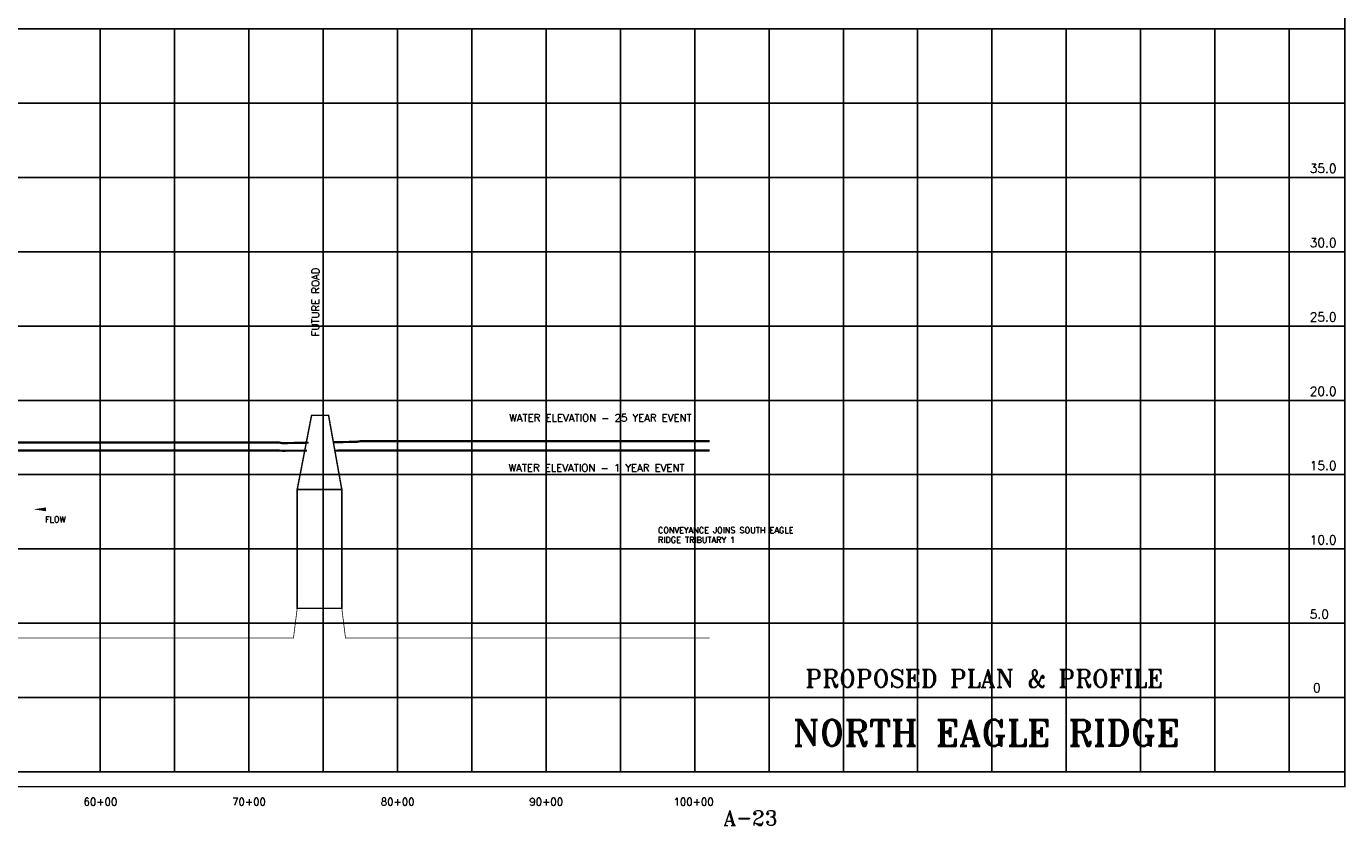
# Model space of a CAD drawing. Extents: x 223190 to 239950, y 793000 to 803727.
# Tile 3 of 5: x 231072 to 239950, y 793000 to 798379. Entities that reach past the tile are written whole.
import ezdxf
from ezdxf.enums import TextEntityAlignment as Align

# ---------------------------------------------------------------- set-up
doc = ezdxf.new("R2010")
doc.units = 0
doc.header["$LTSCALE"] = 800
doc.linetypes.add('DASHED', pattern=[0])
for name, color, linetype in [('BORDER', 1, 'CONTINUOUS'), ('FLOOD1', 15, 'CONTINUOUS'), ('FLOOD3', 15, 'CONTINUOUS'), ('GRID', 2, 'CONTINUOUS'), ('PLAKES', 5, 'CONTINUOUS'), ('PRSTRUCT', 13, 'CONTINUOUS'), ('SPROF', 11, 'DASHED'), ('TEXT', 7, 'CONTINUOUS')]:
    doc.layers.add(name, color=color, linetype=linetype)
doc.styles.get("Standard").update_dxf_attribs({"font": 'ROMANT'})

# ---------------------------------------------------------------- blocks, each defined once
blk = doc.blocks.new('FLARROW')
at = {"layer": 'PLAKES', "color": 0}
blk.add_lwpolyline([(0, 0, 0, 0.05, 0), (0.168, 0, 0, 0, -0.087559), (0.267, -0.018, 0, 0, 0.245722), (0.355, -0.006, 0, 0, -0.309425), (0.492, -0.004, 0, 0, 0), (0.558, -0.006, 0, 0, 0)], format="xyseb", dxfattribs=at)
blk.add_text('FLOW', height=0.08, dxfattribs=at).set_placement((0.295, -0.176), align=Align.CENTER)

msp = doc.modelspace()

# ---------------------------------------------------------------- linework, layer by layer
at = {"layer": 'BORDER', "color": 0, "const_width": 10}
msp.add_lwpolyline([(223195, 793262), (239945, 793262), (239945, 803722), (223195, 803722)], close=True, dxfattribs=at)
for points in [[(223195, 798362), (239945, 798362)], [(223195, 793362), (239945, 793362)]]:
    msp.add_lwpolyline(points, dxfattribs=at)
at = {"layer": 'FLOOD1', "color": 0, "const_width": 15}
for points in [[(226570, 795366), (226620, 795366), (227470, 795366), (227520, 795366), (228120, 795373), (228140, 795370), (228440, 795371), (228470, 795374), (229470, 795383), (229490, 795500), (229495, 795514), (229520, 795524), (231470, 795524), (232770, 795524), (232795, 795523), (232960.6, 795523.3)], [(233148.3, 795523.7), (233295, 795524), (233320, 795525), (234770, 795525), (235670, 795525)]]:
    msp.add_lwpolyline(points, dxfattribs=at)
at = {"layer": 'FLOOD3', "color": 0, "const_width": 15}
for points in [[(228433, 795547.8), (228440, 795548), (228470, 795555), (229470, 795569), (229490, 795554), (229495, 795565), (229520, 795579), (231470, 795579), (232770, 795579), (232795, 795574), (232971, 795577.1)], [(233138.2, 795580.1), (233295, 795583), (233320, 795587), (234770, 795587), (235670, 795587)]]:
    msp.add_lwpolyline(points, dxfattribs=at)
at = {"layer": 'GRID', "color": 0}
for points in [[(231570, 793362), (231570, 798362)], [(232070, 793362), (232070, 798362)], [(232570, 793362), (232570, 798362)], [(233070, 793362), (233070, 798362)], [(233570, 793362), (233570, 798362)], [(234070, 793362), (234070, 798362)], [(234570, 793362), (234570, 798362)], [(235070, 793362), (235070, 798362)], [(235570, 793362), (235570, 798362)], [(236070, 793362), (236070, 798362)], [(236570, 793362), (236570, 798362)], [(237070, 793362), (237070, 798362)], [(237570, 793362), (237570, 798362)], [(238070, 793362), (238070, 798362)], [(238570, 793362), (238570, 798362)], [(239070, 793362), (239070, 798362)], [(239570, 793362), (239570, 798362)], [(223195, 797862), (239945, 797862)], [(223195, 797362), (239945, 797362)], [(223195, 796862), (239945, 796862)], [(223195, 796362), (239945, 796362)], [(223195, 795862), (239945, 795862)], [(223195, 795362), (239945, 795362)], [(223195, 794862), (239945, 794862)], [(223195, 794362), (239945, 794362)], [(223195, 793862), (239945, 793862)]]:
    msp.add_lwpolyline(points, dxfattribs=at)
at = {"layer": 'PRSTRUCT', "color": 0, "const_width": 10}
for points in [[(232895, 795262), (232991.6, 795760.9), (233105.9, 795760.9), (233195, 795262)], [(233195, 794462), (232895, 794462), (232895, 795262), (233195, 795262)]]:
    msp.add_lwpolyline(points, close=True, dxfattribs=at)
at = {"layer": 'SPROF', "color": 0, "const_width": 5}
msp.add_lwpolyline([(229506.5, 794912), (229520, 794262), (231470, 794262), (232870, 794262), (232895, 794462), (233195, 794462), (233220, 794262), (234770, 794262), (235670, 794262)], dxfattribs=at)

# ---------------------------------------------------------------- block references
at = {"layer": 'TEXT', "color": 0, "xscale": 500, "yscale": 500, "zscale": 500}
msp.add_blockref('FLARROW', (231119.8, 795128.6), dxfattribs=at)

# ---------------------------------------------------------------- texts
at = {"layer": 'TEXT', "color": 0}
for s, height, p in [('35.0', 60, (239708.7, 797393)), ('30.0', 60, (239708.7, 796893)), ('25.0', 60, (239708.7, 796393)), ('20.0', 60, (239708.7, 795893)), ('WATER ELEVATION - 25 YEAR EVENT', 50, (234321.2, 795719.3)), ('WATER ELEVATION - 1 YEAR EVENT', 50, (234316.4, 795382.8)), ('15.0', 60, (239708.7, 795393)), ('CONVEYANCE JOINS SOUTH EAGLE', 40, (235322.6, 794967.9)), ('RIDGE TRIBUTARY 1', 40, (235322.6, 794903.1)), ('10.0', 60, (239708.7, 794893)), ('5.0', 60, (239708.7, 794393)), ('0', 60, (239730.6, 793897.4))]:
    msp.add_text(s, height=height, dxfattribs=at).set_placement(p)
msp.add_text('FUTURE ROAD', height=50, rotation=90, dxfattribs=at).set_placement((233043.6, 796293.1))
for s, height, p in [('PROPOSED PLAN & PROFILE', 120, (237518.4, 793930.5)), ('NORTH EAGLE RIDGE', 175, (237532.6, 793537.3)), ('60+00', 50, (231570.7, 793136.1)), ('70+00', 50, (232570.7, 793136.1)), ('80+00', 50, (233570.7, 793136.1)), ('90+00', 50, (234570.7, 793136.1)), ('100+00', 50, (235562.2, 793136.1)), ('A-23', 100, (235945, 793002))]:
    msp.add_text(s, height=height, dxfattribs=at).set_placement(p, align=Align.CENTER)

doc.saveas('drawing.dxf')
